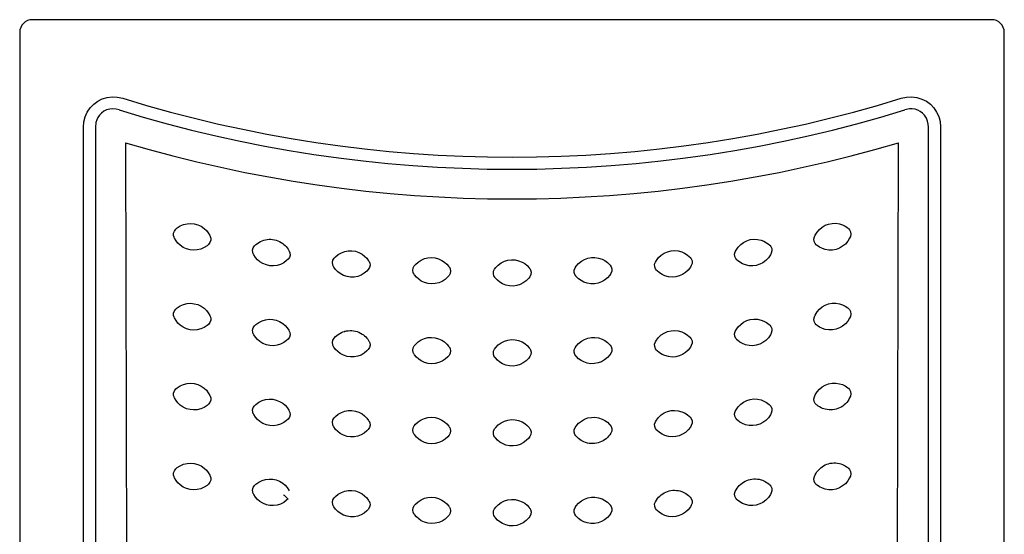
# Model space of a CAD drawing. Header units: millimetres. Extents: x -0.4 to 0.4, y -0.8 to 0.
# Tile 2 of 2: x -0.4 to 0.4, y -0.419 to 0. Entities that reach past the tile are written whole.
import ezdxf

# ---------------------------------------------------------------- set-up
doc = ezdxf.new("R2010")
doc.units = ezdxf.units.MM
doc.layers.add('BLOCKS', color=3, linetype='Continuous')

msp = doc.modelspace()

# ---------------------------------------------------------------- linework, layer by layer
at = {"layer": 'BLOCKS'}
for p, q in [((0.39, 0), (-0.39, 0)), ((-0.40021, -0.01021), (-0.40021, -0.79021)), ((0.40021, -0.79021), (0.40021, -0.01021)), ((-0.34839, -0.66843), (-0.34839, -0.08746)), ((-0.33854, -0.08746), (-0.33854, -0.66843)), ((0.33854, -0.66843), (0.33854, -0.08746)), ((0.34839, -0.08746), (0.34839, -0.66843)), ((-0.3142, -0.10008), (-0.31282, -0.66013)), ((0.31282, -0.66013), (0.3142, -0.10008))]:
    msp.add_line(p, q, dxfattribs=at)
at = {"layer": 'BLOCKS', "flags": 128}
for points in [[(-0.34839, -0.08746), (-0.34804, -0.08323), (-0.347, -0.07912), (-0.34526, -0.07524), (-0.34289, -0.07172), (-0.34002, -0.06875), (-0.33669, -0.06631), (-0.33307, -0.06451), (-0.32919, -0.06334), (-0.32516, -0.06282), (-0.32109, -0.06297), (-0.31649, -0.06394)], [(0.31649, -0.06394), (0.32063, -0.06303), (0.32487, -0.06281), (0.32909, -0.06332), (0.33315, -0.06454), (0.33684, -0.0664), (0.34016, -0.06886), (0.34295, -0.07179), (0.34521, -0.07514), (0.3469, -0.07885), (0.34796, -0.08278), (0.34839, -0.08746)], [(-0.3194, -0.07335), (-0.32184, -0.07273), (-0.32436, -0.07251), (-0.32701, -0.07275), (-0.32959, -0.07346), (-0.33175, -0.07453), (-0.3337, -0.07595), (-0.33528, -0.07759), (-0.33657, -0.07947), (-0.33755, -0.08154), (-0.3382, -0.08375), (-0.33854, -0.08746)], [(0.33854, -0.08746), (0.33841, -0.08495), (0.33787, -0.08248), (0.33687, -0.08001), (0.33542, -0.07777), (0.33376, -0.07601), (0.33182, -0.07457), (0.32979, -0.07355), (0.32762, -0.07287), (0.32534, -0.07254), (0.32305, -0.07258), (0.3194, -0.07335)], [(-0.27328, -0.17042), (-0.2721, -0.16943), (-0.26963, -0.16784), (-0.26692, -0.16667), (-0.2641, -0.16598), (-0.2612, -0.16576), (-0.25828, -0.16604), (-0.25544, -0.16681), (-0.25273, -0.16807), (-0.25028, -0.16978), (-0.24847, -0.17151), (-0.24692, -0.17348), (-0.24568, -0.17563), (-0.24541, -0.17619), (-0.24535, -0.17633), (-0.24534, -0.17637)], [(0.24579, -0.17672), (0.24643, -0.17531), (0.24796, -0.1728), (0.24988, -0.17058), (0.25212, -0.16872), (0.25464, -0.16726), (0.25739, -0.16624), (0.26028, -0.1657), (0.26327, -0.16566), (0.26622, -0.16612), (0.26861, -0.1669), (0.27086, -0.168), (0.27291, -0.16939), (0.27339, -0.16978), (0.27351, -0.16988), (0.27354, -0.16991)], [(-0.27466, -0.17692), (-0.27505, -0.17566), (-0.27509, -0.17379), (-0.27448, -0.17195), (-0.27328, -0.17042)], [(0.27354, -0.16991), (0.27444, -0.17087), (0.27529, -0.17254), (0.27554, -0.17446), (0.27513, -0.17636)], [(-0.24672, -0.18287), (-0.2479, -0.18386), (-0.25037, -0.18545), (-0.25308, -0.18662), (-0.2559, -0.18731), (-0.2588, -0.18753), (-0.26172, -0.18725), (-0.26456, -0.18648), (-0.26727, -0.18522), (-0.26972, -0.18351), (-0.27153, -0.18178), (-0.27308, -0.17981), (-0.27432, -0.17766), (-0.27459, -0.1771), (-0.27465, -0.17696), (-0.27466, -0.17692)], [(-0.24534, -0.17637), (-0.24495, -0.17763), (-0.24491, -0.1795), (-0.24552, -0.18134), (-0.24672, -0.18287)], [(-0.21029, -0.19058), (-0.21075, -0.18934), (-0.2109, -0.18748), (-0.21039, -0.18561), (-0.20928, -0.18402)], [(-0.20928, -0.18402), (-0.20815, -0.18296), (-0.20702, -0.18206), (-0.20581, -0.18125), (-0.20581, -0.18125), (-0.20455, -0.18055), (-0.20314, -0.17991), (-0.20179, -0.17944), (-0.2004, -0.17907), (-0.20041, -0.17907), (-0.199, -0.17882), (-0.19748, -0.17868), (-0.19603, -0.17867), (-0.19458, -0.17879), (-0.19459, -0.17878), (-0.19317, -0.17902), (-0.19167, -0.1794), (-0.19028, -0.17988), (-0.18893, -0.18049), (-0.18894, -0.18048), (-0.18765, -0.18119), (-0.18634, -0.18207), (-0.18537, -0.18285), (-0.18446, -0.18369), (-0.18446, -0.18368), (-0.18361, -0.18458), (-0.18278, -0.18559), (-0.18207, -0.1866), (-0.18142, -0.18766), (-0.18113, -0.18821), (-0.18106, -0.18834), (-0.18104, -0.18838)], [(0.18148, -0.18876), (0.18219, -0.18739), (0.18386, -0.18497), (0.18591, -0.18285), (0.18825, -0.18113), (0.19084, -0.17981), (0.19365, -0.17895), (0.19656, -0.17856), (0.19955, -0.17869), (0.20247, -0.17932), (0.20481, -0.18023), (0.20699, -0.18146), (0.20897, -0.18296), (0.20942, -0.18338), (0.20954, -0.18349), (0.20956, -0.18351)], [(0.20956, -0.18351), (0.21041, -0.18453), (0.21116, -0.18624), (0.2113, -0.18817), (0.21078, -0.19004)], [(0.24738, -0.18317), (0.24648, -0.18221), (0.24563, -0.18054), (0.24538, -0.17862), (0.24579, -0.17672)], [(0.27513, -0.17636), (0.27449, -0.17776), (0.27296, -0.18028), (0.27104, -0.1825), (0.2688, -0.18436), (0.26628, -0.18581), (0.26353, -0.18684), (0.26064, -0.18738), (0.25765, -0.18742), (0.2547, -0.18696), (0.25231, -0.18618), (0.25006, -0.18508), (0.24801, -0.18369), (0.24753, -0.1833), (0.24741, -0.1832), (0.24738, -0.18317)], [(-0.18205, -0.19494), (-0.18318, -0.196), (-0.18556, -0.19773), (-0.18819, -0.19905), (-0.19097, -0.1999), (-0.19385, -0.20028), (-0.19679, -0.20017), (-0.19966, -0.19956), (-0.20244, -0.19845), (-0.20499, -0.19688), (-0.20689, -0.19525), (-0.20855, -0.19337), (-0.20991, -0.1913), (-0.2102, -0.19075), (-0.21027, -0.19061), (-0.21029, -0.19058)], [(-0.18104, -0.18838), (-0.18058, -0.18961), (-0.18043, -0.19148), (-0.18094, -0.19335), (-0.18205, -0.19494)], [(-0.14461, -0.19398), (-0.14354, -0.19286), (-0.14126, -0.191), (-0.13871, -0.18954), (-0.13598, -0.18853), (-0.13313, -0.18799), (-0.13019, -0.18794), (-0.12729, -0.18838), (-0.12445, -0.18933), (-0.12182, -0.19075), (-0.11983, -0.19228), (-0.11807, -0.19406), (-0.11659, -0.19606), (-0.11627, -0.19658), (-0.11619, -0.19672), (-0.11617, -0.19675)], [(0.11659, -0.19715), (0.11737, -0.19582), (0.11918, -0.1935), (0.12134, -0.19151), (0.12378, -0.18992), (0.12644, -0.18875), (0.12929, -0.18804), (0.13222, -0.18782), (0.13519, -0.18812), (0.13808, -0.18892), (0.14036, -0.18995), (0.14247, -0.1913), (0.14436, -0.19291), (0.14479, -0.19336), (0.1449, -0.19347), (0.14492, -0.1935)], [(0.1827, -0.19529), (0.18185, -0.19427), (0.1811, -0.19256), (0.18096, -0.19063), (0.18148, -0.18876)], [(0.21078, -0.19004), (0.21007, -0.19141), (0.2084, -0.19383), (0.20635, -0.19595), (0.20401, -0.19767), (0.20142, -0.19899), (0.19861, -0.19985), (0.1957, -0.20024), (0.19271, -0.20011), (0.18979, -0.19948), (0.18745, -0.19857), (0.18527, -0.19734), (0.1833, -0.19584), (0.18284, -0.19542), (0.18273, -0.19531), (0.1827, -0.19529)], [(-0.14525, -0.20059), (-0.14578, -0.19939), (-0.14603, -0.19753), (-0.14563, -0.19563), (-0.14461, -0.19398)], [(-0.11617, -0.19675), (-0.11564, -0.19796), (-0.11539, -0.19981), (-0.11579, -0.20171), (-0.11681, -0.20336)], [(-0.07948, -0.2003), (-0.07848, -0.19912), (-0.07631, -0.19713), (-0.07384, -0.19553), (-0.07118, -0.19437), (-0.06835, -0.19367), (-0.06543, -0.19345), (-0.0625, -0.19373), (-0.05962, -0.19452), (-0.05691, -0.19579), (-0.05484, -0.1972), (-0.05298, -0.19888), (-0.05139, -0.20079), (-0.05104, -0.20129), (-0.05095, -0.20142), (-0.05093, -0.20146)], [(-0.0141, -0.20293), (-0.01317, -0.2017), (-0.01111, -0.19959), (-0.00874, -0.19785), (-0.00614, -0.19655), (-0.00337, -0.19569), (-0.00045, -0.1953), (0.00248, -0.19542), (0.00541, -0.19605), (0.00818, -0.19716), (0.01033, -0.19845), (0.01228, -0.20003), (0.01397, -0.20184), (0.01435, -0.20233), (0.01445, -0.20245), (0.01447, -0.20248)], [(0.05132, -0.20188), (0.05218, -0.2006), (0.05412, -0.19838), (0.05639, -0.19651), (0.05891, -0.19506), (0.06163, -0.19405), (0.06452, -0.1935), (0.06746, -0.19345), (0.07041, -0.19391), (0.07324, -0.19487), (0.07546, -0.19603), (0.0775, -0.1975), (0.07929, -0.19921), (0.0797, -0.19968), (0.0798, -0.1998), (0.07982, -0.19983)], [(0.07982, -0.19983), (0.08055, -0.20093), (0.08111, -0.20271), (0.08103, -0.20465), (0.0803, -0.20645)], [(0.11744, -0.20374), (0.11665, -0.20268), (0.11599, -0.20093), (0.11596, -0.19899), (0.11659, -0.19715)], [(0.14577, -0.20008), (0.14499, -0.20141), (0.14318, -0.20374), (0.14102, -0.20573), (0.13858, -0.20732), (0.13592, -0.20849), (0.13307, -0.2092), (0.13014, -0.20941), (0.12717, -0.20912), (0.12428, -0.20832), (0.122, -0.20728), (0.11989, -0.20594), (0.118, -0.20432), (0.11757, -0.20388), (0.11746, -0.20377), (0.11744, -0.20374)], [(0.14492, -0.1935), (0.14571, -0.19456), (0.14637, -0.19631), (0.1464, -0.19825), (0.14577, -0.20008)], [(-0.11681, -0.20336), (-0.11788, -0.20448), (-0.12016, -0.20634), (-0.12271, -0.2078), (-0.12544, -0.20881), (-0.12829, -0.20935), (-0.13123, -0.2094), (-0.13413, -0.20896), (-0.13697, -0.20801), (-0.1396, -0.20659), (-0.14159, -0.20507), (-0.14335, -0.20328), (-0.14483, -0.20129), (-0.14515, -0.20076), (-0.14523, -0.20063), (-0.14525, -0.20059)], [(-0.07975, -0.20693), (-0.08035, -0.20576), (-0.0807, -0.20392), (-0.0804, -0.202), (-0.07948, -0.2003)], [(-0.0512, -0.20809), (-0.0522, -0.20927), (-0.05437, -0.21126), (-0.05684, -0.21286), (-0.05951, -0.21402), (-0.06233, -0.21472), (-0.06526, -0.21494), (-0.06818, -0.21466), (-0.07106, -0.21387), (-0.07377, -0.2126), (-0.07585, -0.21119), (-0.0777, -0.20951), (-0.07929, -0.2076), (-0.07964, -0.20709), (-0.07973, -0.20696), (-0.07975, -0.20693)], [(-0.05093, -0.20146), (-0.05034, -0.20263), (-0.04998, -0.20447), (-0.05028, -0.20639), (-0.0512, -0.20809)], [(-0.014, -0.20957), (-0.01466, -0.20843), (-0.01511, -0.20662), (-0.01493, -0.20468), (-0.0141, -0.20293)], [(0.01447, -0.20248), (0.01513, -0.20362), (0.01559, -0.20544), (0.0154, -0.20737), (0.01457, -0.20912)], [(0.0518, -0.20851), (0.05108, -0.20741), (0.05052, -0.20562), (0.0506, -0.20368), (0.05132, -0.20188)], [(0.0803, -0.20645), (0.07944, -0.20773), (0.07751, -0.20995), (0.07524, -0.21182), (0.07271, -0.21327), (0.06999, -0.21429), (0.0671, -0.21483), (0.06417, -0.21489), (0.06121, -0.21442), (0.05838, -0.21347), (0.05616, -0.2123), (0.05413, -0.21084), (0.05233, -0.20912), (0.05193, -0.20866), (0.05183, -0.20854), (0.0518, -0.20851)], [(0.01457, -0.20912), (0.01364, -0.21036), (0.01159, -0.21246), (0.00921, -0.2142), (0.00662, -0.21551), (0.00384, -0.21637), (0.00093, -0.21675), (-0.00201, -0.21664), (-0.00493, -0.21601), (-0.00771, -0.21489), (-0.00986, -0.21361), (-0.01181, -0.21203), (-0.0135, -0.21021), (-0.01388, -0.20973), (-0.01397, -0.2096), (-0.014, -0.20957)], [(-0.27328, -0.23542), (-0.2721, -0.23443), (-0.26963, -0.23283), (-0.26692, -0.23167), (-0.2641, -0.23097), (-0.2612, -0.23075), (-0.25828, -0.23103), (-0.25544, -0.2318), (-0.25273, -0.23306), (-0.25028, -0.23477), (-0.24847, -0.23651), (-0.24692, -0.23848), (-0.24568, -0.24063), (-0.24541, -0.24119), (-0.24535, -0.24133), (-0.24534, -0.24136)], [(0.24579, -0.24172), (0.24643, -0.24031), (0.24796, -0.2378), (0.24988, -0.23557), (0.25212, -0.23372), (0.25464, -0.23226), (0.25739, -0.23124), (0.26028, -0.23069), (0.26327, -0.23065), (0.26622, -0.23112), (0.26861, -0.23189), (0.27086, -0.23299), (0.27291, -0.23438), (0.27339, -0.23477), (0.27351, -0.23487), (0.27354, -0.2349)], [(-0.27466, -0.24191), (-0.27505, -0.24066), (-0.27509, -0.23878), (-0.27448, -0.23694), (-0.27328, -0.23542)], [(0.27354, -0.2349), (0.27444, -0.23586), (0.27529, -0.23753), (0.27554, -0.23946), (0.27513, -0.24135)], [(-0.24672, -0.24786), (-0.2479, -0.24885), (-0.25037, -0.25044), (-0.25308, -0.25161), (-0.2559, -0.2523), (-0.2588, -0.25252), (-0.26172, -0.25224), (-0.26456, -0.25148), (-0.26727, -0.25021), (-0.26972, -0.24851), (-0.27153, -0.24677), (-0.27308, -0.2448), (-0.27432, -0.24265), (-0.27459, -0.24209), (-0.27465, -0.24195), (-0.27466, -0.24191)], [(-0.24534, -0.24136), (-0.24495, -0.24262), (-0.24491, -0.24449), (-0.24552, -0.24633), (-0.24672, -0.24786)], [(-0.20928, -0.24901), (-0.20815, -0.24795), (-0.20577, -0.24622), (-0.20314, -0.24491), (-0.20036, -0.24405), (-0.19748, -0.24367), (-0.19454, -0.24379), (-0.19167, -0.24439), (-0.18889, -0.2455), (-0.18634, -0.24707), (-0.18444, -0.2487), (-0.18278, -0.25058), (-0.18142, -0.25266), (-0.18113, -0.2532), (-0.18106, -0.25334), (-0.18104, -0.25337)], [(0.18148, -0.25375), (0.18219, -0.25238), (0.18386, -0.24996), (0.18591, -0.24785), (0.18825, -0.24612), (0.19084, -0.24481), (0.19365, -0.24394), (0.19656, -0.24356), (0.19955, -0.24368), (0.20247, -0.24432), (0.20481, -0.24523), (0.20699, -0.24645), (0.20897, -0.24796), (0.20942, -0.24837), (0.20954, -0.24848), (0.20956, -0.24851)], [(0.24738, -0.24817), (0.24648, -0.2472), (0.24563, -0.24554), (0.24538, -0.24361), (0.24579, -0.24172)], [(0.27513, -0.24135), (0.27449, -0.24276), (0.27296, -0.24527), (0.27104, -0.2475), (0.2688, -0.24935), (0.26628, -0.25081), (0.26353, -0.25183), (0.26064, -0.25238), (0.25765, -0.25242), (0.2547, -0.25195), (0.25231, -0.25118), (0.25006, -0.25007), (0.24801, -0.24868), (0.24753, -0.24829), (0.24741, -0.24819), (0.24738, -0.24817)], [(-0.21029, -0.25557), (-0.21075, -0.25434), (-0.2109, -0.25247), (-0.21039, -0.2506), (-0.20928, -0.24901)], [(-0.18205, -0.25994), (-0.18318, -0.26099), (-0.18556, -0.26272), (-0.18819, -0.26404), (-0.19097, -0.26489), (-0.19385, -0.26527), (-0.19679, -0.26516), (-0.19966, -0.26455), (-0.20244, -0.26344), (-0.20499, -0.26188), (-0.20689, -0.26025), (-0.20855, -0.25836), (-0.20991, -0.25629), (-0.2102, -0.25575), (-0.21027, -0.25561), (-0.21029, -0.25557)], [(-0.18104, -0.25337), (-0.18058, -0.25461), (-0.18043, -0.25647), (-0.18094, -0.25835), (-0.18205, -0.25994)], [(-0.14461, -0.25898), (-0.14354, -0.25786), (-0.14246, -0.2569), (-0.1413, -0.25602), (-0.14131, -0.25602), (-0.14008, -0.25525), (-0.13871, -0.25453), (-0.13739, -0.25398), (-0.13602, -0.25354), (-0.13603, -0.25354), (-0.13464, -0.25321), (-0.13313, -0.25299), (-0.13169, -0.2529), (-0.13023, -0.25293), (-0.13024, -0.25293), (-0.12881, -0.25308), (-0.12729, -0.25338), (-0.12587, -0.25378), (-0.12449, -0.25431), (-0.1245, -0.2543), (-0.12318, -0.25494), (-0.12182, -0.25575), (-0.12081, -0.25646), (-0.11985, -0.25725), (-0.11985, -0.25725), (-0.11895, -0.2581), (-0.11807, -0.25906), (-0.1173, -0.26002), (-0.11659, -0.26105), (-0.11627, -0.26158), (-0.11619, -0.26171), (-0.11617, -0.26174)], [(0.11659, -0.26215), (0.11737, -0.26082), (0.11918, -0.2585), (0.12134, -0.2565), (0.12378, -0.25491), (0.12644, -0.25374), (0.12929, -0.25303), (0.13222, -0.25282), (0.13519, -0.25311), (0.13808, -0.25391), (0.14036, -0.25495), (0.14247, -0.25629), (0.14436, -0.25791), (0.14479, -0.25835), (0.1449, -0.25846), (0.14492, -0.25849)], [(0.1827, -0.26028), (0.18185, -0.25927), (0.1811, -0.25756), (0.18096, -0.25562), (0.18148, -0.25375)], [(0.21078, -0.25503), (0.21007, -0.25641), (0.2084, -0.25883), (0.20635, -0.26094), (0.20401, -0.26267), (0.20142, -0.26398), (0.19861, -0.26485), (0.1957, -0.26523), (0.19271, -0.2651), (0.18979, -0.26447), (0.18745, -0.26356), (0.18527, -0.26233), (0.1833, -0.26083), (0.18284, -0.26041), (0.18273, -0.26031), (0.1827, -0.26028)], [(0.20956, -0.24851), (0.21041, -0.24952), (0.21116, -0.25123), (0.2113, -0.25317), (0.21078, -0.25503)], [(-0.14525, -0.26559), (-0.14578, -0.26438), (-0.14603, -0.26253), (-0.14563, -0.26063), (-0.14461, -0.25898)], [(-0.11617, -0.26174), (-0.11564, -0.26295), (-0.11539, -0.2648), (-0.11579, -0.2667), (-0.11681, -0.26835)], [(-0.07948, -0.26529), (-0.07848, -0.26411), (-0.07631, -0.26213), (-0.07384, -0.26052), (-0.07118, -0.25936), (-0.06835, -0.25866), (-0.06543, -0.25844), (-0.0625, -0.25872), (-0.05962, -0.25951), (-0.05691, -0.26078), (-0.05484, -0.26219), (-0.05298, -0.26387), (-0.05139, -0.26578), (-0.05104, -0.26629), (-0.05095, -0.26642), (-0.05093, -0.26645)], [(-0.0141, -0.26792), (-0.01317, -0.26669), (-0.01111, -0.26459), (-0.00874, -0.26285), (-0.00614, -0.26154), (-0.00337, -0.26068), (-0.00045, -0.2603), (0.00248, -0.26041), (0.00541, -0.26104), (0.00818, -0.26215), (0.01033, -0.26344), (0.01228, -0.26502), (0.01397, -0.26683), (0.01435, -0.26732), (0.01445, -0.26745), (0.01447, -0.26748)], [(0.05132, -0.26688), (0.05218, -0.26559), (0.05412, -0.26338), (0.05639, -0.26151), (0.05891, -0.26005), (0.06163, -0.25904), (0.06452, -0.25849), (0.06746, -0.25844), (0.07041, -0.2589), (0.07324, -0.25986), (0.07546, -0.26103), (0.0775, -0.26249), (0.07929, -0.26421), (0.0797, -0.26467), (0.0798, -0.26479), (0.07982, -0.26482)], [(0.11744, -0.26873), (0.11665, -0.26768), (0.11599, -0.26592), (0.11596, -0.26398), (0.11659, -0.26215)], [(0.14492, -0.25849), (0.14571, -0.25955), (0.14637, -0.2613), (0.1464, -0.26324), (0.14577, -0.26508)], [(-0.11681, -0.26835), (-0.11788, -0.26947), (-0.12016, -0.27133), (-0.12271, -0.2728), (-0.12544, -0.2738), (-0.12829, -0.27435), (-0.13123, -0.2744), (-0.13413, -0.27396), (-0.13697, -0.273), (-0.1396, -0.27158), (-0.14159, -0.27006), (-0.14335, -0.26828), (-0.14483, -0.26628), (-0.14515, -0.26575), (-0.14523, -0.26562), (-0.14525, -0.26559)], [(-0.07975, -0.27193), (-0.08035, -0.27075), (-0.0807, -0.26891), (-0.0804, -0.26699), (-0.07948, -0.26529)], [(-0.0512, -0.27309), (-0.0522, -0.27426), (-0.05437, -0.27625), (-0.05684, -0.27785), (-0.05951, -0.27901), (-0.06233, -0.27971), (-0.06526, -0.27993), (-0.06818, -0.27965), (-0.07106, -0.27886), (-0.07377, -0.27759), (-0.07585, -0.27619), (-0.0777, -0.2745), (-0.07929, -0.27259), (-0.07964, -0.27209), (-0.07973, -0.27196), (-0.07975, -0.27193)], [(-0.05093, -0.26645), (-0.05034, -0.26763), (-0.04998, -0.26946), (-0.05028, -0.27138), (-0.0512, -0.27309)], [(-0.014, -0.27457), (-0.01466, -0.27343), (-0.01511, -0.27161), (-0.01493, -0.26968), (-0.0141, -0.26792)], [(0.01447, -0.26748), (0.01513, -0.26862), (0.01559, -0.27043), (0.0154, -0.27236), (0.01457, -0.27412)], [(0.0518, -0.2735), (0.05108, -0.2724), (0.05052, -0.27061), (0.0506, -0.26867), (0.05132, -0.26688)], [(0.0803, -0.27144), (0.07944, -0.27273), (0.07751, -0.27495), (0.07524, -0.27682), (0.07271, -0.27827), (0.06999, -0.27928), (0.0671, -0.27983), (0.06417, -0.27988), (0.06121, -0.27942), (0.05838, -0.27846), (0.05616, -0.2773), (0.05413, -0.27583), (0.05233, -0.27411), (0.05193, -0.27365), (0.05183, -0.27353), (0.0518, -0.2735)], [(0.07982, -0.26482), (0.08055, -0.26592), (0.08111, -0.26771), (0.08103, -0.26965), (0.0803, -0.27144)], [(0.14577, -0.26508), (0.14499, -0.26641), (0.14318, -0.26873), (0.14102, -0.27073), (0.13858, -0.27232), (0.13592, -0.27348), (0.13307, -0.27419), (0.13014, -0.27441), (0.12717, -0.27411), (0.12428, -0.27332), (0.122, -0.27228), (0.11989, -0.27093), (0.118, -0.26932), (0.11757, -0.26887), (0.11746, -0.26876), (0.11744, -0.26873)], [(0.01457, -0.27412), (0.01364, -0.27535), (0.01159, -0.27745), (0.00921, -0.27919), (0.00662, -0.2805), (0.00384, -0.28136), (0.00093, -0.28174), (-0.00201, -0.28163), (-0.00493, -0.281), (-0.00771, -0.27989), (-0.00986, -0.2786), (-0.01181, -0.27702), (-0.0135, -0.27521), (-0.01388, -0.27472), (-0.01397, -0.2746), (-0.014, -0.27457)], [(-0.27328, -0.30041), (-0.2721, -0.29942), (-0.26963, -0.29783), (-0.26692, -0.29666), (-0.2641, -0.29597), (-0.2612, -0.29575), (-0.25828, -0.29603), (-0.25544, -0.29679), (-0.25273, -0.29806), (-0.25028, -0.29976), (-0.24847, -0.3015), (-0.24692, -0.30347), (-0.24568, -0.30562), (-0.24541, -0.30618), (-0.24535, -0.30632), (-0.24534, -0.30636)], [(0.24579, -0.30671), (0.24643, -0.3053), (0.24796, -0.30279), (0.24988, -0.30056), (0.25212, -0.29871), (0.25464, -0.29725), (0.25739, -0.29623), (0.26028, -0.29568), (0.26327, -0.29564), (0.26622, -0.29611), (0.26861, -0.29689), (0.27086, -0.29799), (0.27291, -0.29938), (0.27339, -0.29977), (0.27351, -0.29987), (0.27354, -0.29989)], [(-0.27466, -0.30691), (-0.27505, -0.30565), (-0.27509, -0.30378), (-0.27448, -0.30194), (-0.27328, -0.30041)], [(0.27354, -0.29989), (0.27444, -0.30086), (0.27529, -0.30252), (0.27554, -0.30445), (0.27513, -0.30634)], [(-0.24672, -0.31285), (-0.2479, -0.31385), (-0.25037, -0.31544), (-0.25308, -0.3166), (-0.2559, -0.3173), (-0.2588, -0.31752), (-0.26172, -0.31724), (-0.26456, -0.31647), (-0.26727, -0.31521), (-0.26972, -0.3135), (-0.27153, -0.31176), (-0.27308, -0.30979), (-0.27432, -0.30765), (-0.27459, -0.30709), (-0.27465, -0.30694), (-0.27466, -0.30691)], [(-0.24534, -0.30636), (-0.24495, -0.30762), (-0.24491, -0.30949), (-0.24552, -0.31133), (-0.24672, -0.31285)], [(-0.20928, -0.314), (-0.20815, -0.31295), (-0.20577, -0.31122), (-0.20314, -0.3099), (-0.20036, -0.30905), (-0.19748, -0.30867), (-0.19454, -0.30878), (-0.19167, -0.30939), (-0.18889, -0.3105), (-0.18634, -0.31206), (-0.18444, -0.31369), (-0.18278, -0.31558), (-0.18142, -0.31765), (-0.18113, -0.31819), (-0.18106, -0.31833), (-0.18104, -0.31837)], [(0.18148, -0.31875), (0.18219, -0.31737), (0.18386, -0.31495), (0.18591, -0.31284), (0.18825, -0.31111), (0.19084, -0.3098), (0.19365, -0.30893), (0.19656, -0.30855), (0.19955, -0.30868), (0.20247, -0.30931), (0.20481, -0.31022), (0.20699, -0.31145), (0.20897, -0.31295), (0.20942, -0.31337), (0.20954, -0.31347), (0.20956, -0.3135)], [(0.24738, -0.31316), (0.24648, -0.3122), (0.24563, -0.31053), (0.24538, -0.30861), (0.24579, -0.30671)], [(0.27513, -0.30634), (0.27449, -0.30775), (0.27379, -0.30902), (0.27299, -0.31023), (0.27299, -0.31022), (0.27209, -0.31136), (0.27104, -0.31249), (0.26997, -0.31345), (0.26883, -0.31432), (0.26884, -0.31432), (0.26763, -0.31509), (0.26628, -0.3158), (0.26495, -0.31636), (0.26357, -0.31682), (0.26358, -0.31681), (0.26217, -0.31714), (0.26064, -0.31737), (0.25918, -0.31746), (0.2577, -0.31742), (0.25771, -0.31742), (0.25625, -0.31725), (0.2547, -0.31694), (0.25351, -0.3166), (0.25234, -0.31618), (0.25234, -0.31618), (0.25121, -0.31568), (0.25006, -0.31507), (0.24901, -0.31441), (0.24801, -0.31368), (0.24753, -0.31329), (0.24741, -0.31319), (0.24738, -0.31316)], [(-0.21029, -0.32057), (-0.21075, -0.31933), (-0.2109, -0.31747), (-0.21039, -0.31559), (-0.20928, -0.314)], [(-0.18104, -0.31837), (-0.18058, -0.3196), (-0.18043, -0.32147), (-0.18094, -0.32334), (-0.18205, -0.32493)], [(-0.14461, -0.32397), (-0.14354, -0.32285), (-0.14126, -0.32099), (-0.13871, -0.31953), (-0.13598, -0.31852), (-0.13313, -0.31798), (-0.13019, -0.31793), (-0.12729, -0.31837), (-0.12445, -0.31932), (-0.12182, -0.32074), (-0.11983, -0.32226), (-0.11807, -0.32405), (-0.11659, -0.32604), (-0.11627, -0.32657), (-0.11619, -0.3267), (-0.11617, -0.32674)], [(0.11659, -0.32714), (0.11737, -0.32581), (0.11918, -0.32349), (0.12134, -0.32149), (0.12378, -0.3199), (0.12644, -0.31874), (0.12929, -0.31803), (0.13222, -0.31781), (0.13519, -0.31811), (0.13808, -0.3189), (0.14036, -0.31994), (0.14247, -0.32129), (0.14436, -0.3229), (0.14479, -0.32334), (0.1449, -0.32346), (0.14492, -0.32348)], [(0.1827, -0.32527), (0.18185, -0.32426), (0.1811, -0.32255), (0.18096, -0.32061), (0.18148, -0.31875)], [(0.21078, -0.32003), (0.21007, -0.3214), (0.2084, -0.32382), (0.20635, -0.32594), (0.20401, -0.32766), (0.20142, -0.32898), (0.19861, -0.32984), (0.1957, -0.33022), (0.19271, -0.3301), (0.18979, -0.32946), (0.18745, -0.32856), (0.18527, -0.32733), (0.1833, -0.32582), (0.18284, -0.32541), (0.18273, -0.3253), (0.1827, -0.32527)], [(0.20956, -0.3135), (0.21041, -0.31451), (0.21116, -0.31622), (0.2113, -0.31816), (0.21078, -0.32003)], [(-0.18205, -0.32493), (-0.18318, -0.32599), (-0.18556, -0.32772), (-0.18819, -0.32903), (-0.19097, -0.32988), (-0.19385, -0.33027), (-0.19679, -0.33015), (-0.19966, -0.32955), (-0.20244, -0.32844), (-0.20499, -0.32687), (-0.20689, -0.32524), (-0.20855, -0.32336), (-0.20991, -0.32128), (-0.2102, -0.32074), (-0.21027, -0.3206), (-0.21029, -0.32057)], [(-0.14525, -0.33058), (-0.14578, -0.32937), (-0.14603, -0.32752), (-0.14563, -0.32562), (-0.14461, -0.32397)], [(-0.11617, -0.32674), (-0.11564, -0.32794), (-0.11539, -0.3298), (-0.11579, -0.3317), (-0.11681, -0.33335)], [(-0.07948, -0.33028), (-0.07848, -0.32911), (-0.07631, -0.32712), (-0.07384, -0.32551), (-0.07118, -0.32436), (-0.06835, -0.32365), (-0.06543, -0.32344), (-0.0625, -0.32371), (-0.05962, -0.32451), (-0.05691, -0.32578), (-0.05484, -0.32718), (-0.05298, -0.32887), (-0.05139, -0.33077), (-0.05104, -0.33128), (-0.05095, -0.33141), (-0.05093, -0.33144)], [(-0.0141, -0.33292), (-0.01317, -0.33169), (-0.01111, -0.32958), (-0.00874, -0.32784), (-0.00614, -0.32653), (-0.00337, -0.32567), (-0.00045, -0.32529), (0.00248, -0.32541), (0.00541, -0.32603), (0.00818, -0.32715), (0.01033, -0.32844), (0.01228, -0.33001), (0.01397, -0.33183), (0.01435, -0.33232), (0.01445, -0.33244), (0.01447, -0.33247)], [(0.05132, -0.33187), (0.05218, -0.33059), (0.05412, -0.32837), (0.05639, -0.3265), (0.05891, -0.32505), (0.06163, -0.32403), (0.06452, -0.32349), (0.06746, -0.32344), (0.07041, -0.3239), (0.07324, -0.32485), (0.07546, -0.32602), (0.0775, -0.32748), (0.07929, -0.3292), (0.0797, -0.32967), (0.0798, -0.32978), (0.07982, -0.32981)], [(0.11744, -0.33373), (0.11665, -0.33267), (0.11599, -0.33092), (0.11596, -0.32898), (0.11659, -0.32714)], [(0.14492, -0.32348), (0.14571, -0.32454), (0.14637, -0.32629), (0.1464, -0.32824), (0.14577, -0.33007)], [(-0.11681, -0.33335), (-0.11788, -0.33447), (-0.12016, -0.33633), (-0.12271, -0.33779), (-0.12544, -0.3388), (-0.12829, -0.33934), (-0.13123, -0.33939), (-0.13413, -0.33895), (-0.13697, -0.338), (-0.1396, -0.33658), (-0.14159, -0.33505), (-0.14335, -0.33327), (-0.14483, -0.33128), (-0.14515, -0.33075), (-0.14523, -0.33061), (-0.14525, -0.33058)], [(-0.07975, -0.33692), (-0.08035, -0.33574), (-0.0807, -0.33391), (-0.0804, -0.33199), (-0.07948, -0.33028)], [(-0.05093, -0.33144), (-0.05034, -0.33262), (-0.04998, -0.33446), (-0.05028, -0.33637), (-0.0512, -0.33808)], [(-0.014, -0.33956), (-0.01466, -0.33842), (-0.01511, -0.3366), (-0.01493, -0.33467), (-0.0141, -0.33292)], [(0.01447, -0.33247), (0.01513, -0.33361), (0.01559, -0.33542), (0.0154, -0.33736), (0.01457, -0.33911)], [(0.0518, -0.33849), (0.05108, -0.33739), (0.05052, -0.33561), (0.0506, -0.33367), (0.05132, -0.33187)], [(0.07982, -0.32981), (0.08055, -0.33092), (0.08111, -0.3327), (0.08103, -0.33464), (0.0803, -0.33644)], [(0.14577, -0.33007), (0.14499, -0.3314), (0.14318, -0.33372), (0.14102, -0.33572), (0.13858, -0.33731), (0.13592, -0.33848), (0.13307, -0.33918), (0.13014, -0.3394), (0.12717, -0.33911), (0.12428, -0.33831), (0.122, -0.33727), (0.11989, -0.33592), (0.118, -0.33431), (0.11757, -0.33387), (0.11746, -0.33376), (0.11744, -0.33373)], [(-0.0512, -0.33808), (-0.0522, -0.33926), (-0.05437, -0.34124), (-0.05684, -0.34285), (-0.05951, -0.34401), (-0.06233, -0.34471), (-0.06526, -0.34493), (-0.06818, -0.34465), (-0.07106, -0.34386), (-0.07377, -0.34259), (-0.07585, -0.34118), (-0.0777, -0.3395), (-0.07929, -0.33759), (-0.07964, -0.33708), (-0.07973, -0.33695), (-0.07975, -0.33692)], [(0.01457, -0.33911), (0.01364, -0.34034), (0.01159, -0.34245), (0.00921, -0.34419), (0.00662, -0.3455), (0.00384, -0.34636), (0.00093, -0.34674), (-0.00201, -0.34662), (-0.00493, -0.346), (-0.00771, -0.34488), (-0.00986, -0.34359), (-0.01181, -0.34202), (-0.0135, -0.3402), (-0.01388, -0.33971), (-0.01397, -0.33959), (-0.014, -0.33956)], [(0.0803, -0.33644), (0.07944, -0.33772), (0.07854, -0.33885), (0.07754, -0.33991), (0.07754, -0.3399), (0.07647, -0.34087), (0.07524, -0.34181), (0.07403, -0.34258), (0.07275, -0.34324), (0.07276, -0.34324), (0.07144, -0.3438), (0.06999, -0.34428), (0.06858, -0.34461), (0.06715, -0.34482), (0.06716, -0.34482), (0.06572, -0.34491), (0.06417, -0.34487), (0.06271, -0.34471), (0.06126, -0.34442), (0.06127, -0.34443), (0.05985, -0.34402), (0.05838, -0.34345), (0.05726, -0.34292), (0.05618, -0.3423), (0.05619, -0.34231), (0.05516, -0.34162), (0.05413, -0.34082), (0.0532, -0.34), (0.05233, -0.33911), (0.05193, -0.33864), (0.05183, -0.33852), (0.0518, -0.33849)], [(-0.27466, -0.3719), (-0.27505, -0.37064), (-0.27509, -0.36877), (-0.27448, -0.36693), (-0.27328, -0.36541)], [(-0.27328, -0.36541), (-0.2721, -0.36441), (-0.26963, -0.36282), (-0.26692, -0.36165), (-0.2641, -0.36096), (-0.2612, -0.36074), (-0.25828, -0.36102), (-0.25544, -0.36179), (-0.25273, -0.36305), (-0.25028, -0.36476), (-0.24847, -0.36649), (-0.24692, -0.36847), (-0.24568, -0.37061), (-0.24541, -0.37117), (-0.24535, -0.37131), (-0.24534, -0.37135)], [(0.24579, -0.37171), (0.24643, -0.3703), (0.24713, -0.36903), (0.24794, -0.36782), (0.24793, -0.36782), (0.24883, -0.36669), (0.24988, -0.36556), (0.25095, -0.3646), (0.25209, -0.36373), (0.25208, -0.36373), (0.25329, -0.36296), (0.25464, -0.36225), (0.25597, -0.36168), (0.25735, -0.36123), (0.25734, -0.36124), (0.25875, -0.3609), (0.26028, -0.36068), (0.26175, -0.36059), (0.26322, -0.36063), (0.26321, -0.36063), (0.26467, -0.36079), (0.26622, -0.3611), (0.26741, -0.36144), (0.26858, -0.36187), (0.26858, -0.36187), (0.26971, -0.36237), (0.27086, -0.36298), (0.27191, -0.36364), (0.27291, -0.36437), (0.27339, -0.36476), (0.27351, -0.36486), (0.27354, -0.36489)], [(0.27354, -0.36489), (0.27444, -0.36585), (0.27529, -0.36752), (0.27554, -0.36944), (0.27513, -0.37134)], [(-0.24672, -0.37785), (-0.2479, -0.37884), (-0.25037, -0.38043), (-0.25308, -0.3816), (-0.2559, -0.38229), (-0.2588, -0.38251), (-0.26172, -0.38223), (-0.26456, -0.38147), (-0.26727, -0.3802), (-0.26972, -0.37849), (-0.27153, -0.37676), (-0.27308, -0.37479), (-0.27432, -0.37264), (-0.27459, -0.37208), (-0.27465, -0.37194), (-0.27466, -0.3719)], [(-0.24534, -0.37135), (-0.24495, -0.37261), (-0.24491, -0.37448), (-0.24552, -0.37632), (-0.24672, -0.37785)], [(-0.20928, -0.379), (-0.20815, -0.37794), (-0.20577, -0.37621), (-0.20314, -0.37489), (-0.20036, -0.37404), (-0.19748, -0.37366), (-0.19454, -0.37377), (-0.19167, -0.37438), (-0.18889, -0.37549), (-0.18634, -0.37706), (-0.18444, -0.37869), (-0.18278, -0.38057), (-0.18142, -0.38264), (-0.18113, -0.38319), (-0.18106, -0.38332), (-0.18104, -0.38336)], [(0.18148, -0.38374), (0.18219, -0.38237), (0.18296, -0.38114), (0.18383, -0.37998), (0.18383, -0.37999), (0.18479, -0.3789), (0.18591, -0.37783), (0.18702, -0.37694), (0.18821, -0.37613), (0.1882, -0.37613), (0.18945, -0.37543), (0.19084, -0.37479), (0.1922, -0.37431), (0.19361, -0.37393), (0.1936, -0.37394), (0.19502, -0.37368), (0.19656, -0.37354), (0.19803, -0.37354), (0.1995, -0.37366), (0.19949, -0.37366), (0.20094, -0.37391), (0.20247, -0.3743), (0.20364, -0.37471), (0.20478, -0.3752), (0.20478, -0.3752), (0.20588, -0.37576), (0.20699, -0.37644), (0.208, -0.37716), (0.20897, -0.37794), (0.20942, -0.37836), (0.20954, -0.37847), (0.20956, -0.37849)], [(0.24738, -0.37815), (0.24648, -0.37719), (0.24563, -0.37552), (0.24538, -0.3736), (0.24579, -0.37171)], [(0.27513, -0.37134), (0.27449, -0.37275), (0.27296, -0.37526), (0.27104, -0.37748), (0.2688, -0.37934), (0.26628, -0.3808), (0.26353, -0.38182), (0.26064, -0.38236), (0.25765, -0.3824), (0.2547, -0.38194), (0.25231, -0.38116), (0.25006, -0.38006), (0.24801, -0.37867), (0.24753, -0.37828), (0.24741, -0.37818), (0.24738, -0.37815)], [(-0.21029, -0.38556), (-0.21075, -0.38433), (-0.2109, -0.38246), (-0.21039, -0.38059), (-0.20928, -0.379)], [(-0.14461, -0.38896), (-0.14354, -0.38785), (-0.14126, -0.38598), (-0.13871, -0.38452), (-0.13598, -0.38352), (-0.13313, -0.38297), (-0.13019, -0.38292), (-0.12729, -0.38336), (-0.12445, -0.38432), (-0.12182, -0.38574), (-0.11983, -0.38726), (-0.11807, -0.38904), (-0.11659, -0.39104), (-0.11627, -0.39156), (-0.11619, -0.3917), (-0.11617, -0.39173)], [(0.11659, -0.39213), (0.11737, -0.39081), (0.11821, -0.38963), (0.11915, -0.38851), (0.11914, -0.38852), (0.12016, -0.38749), (0.12134, -0.38649), (0.1225, -0.38565), (0.12374, -0.38491), (0.12373, -0.38492), (0.12501, -0.38429), (0.12644, -0.38373), (0.12782, -0.38332), (0.12925, -0.38303), (0.12924, -0.38303), (0.13067, -0.38286), (0.13222, -0.38281), (0.13369, -0.38288), (0.13515, -0.38309), (0.13514, -0.38309), (0.13657, -0.38341), (0.13808, -0.3839), (0.13922, -0.38437), (0.14034, -0.38492), (0.14033, -0.38492), (0.1414, -0.38555), (0.14247, -0.38628), (0.14344, -0.38705), (0.14436, -0.3879), (0.14479, -0.38834), (0.1449, -0.38845), (0.14492, -0.38848)], [(0.1827, -0.39027), (0.18185, -0.38926), (0.1811, -0.38754), (0.18096, -0.38561), (0.18148, -0.38374)], [(0.20956, -0.37849), (0.21041, -0.37951), (0.21116, -0.38122), (0.2113, -0.38315), (0.21078, -0.38502)], [(-0.18205, -0.38992), (-0.18318, -0.39098), (-0.18556, -0.39271), (-0.18819, -0.39403), (-0.19097, -0.39488), (-0.19385, -0.39526), (-0.19679, -0.39515), (-0.19966, -0.39454), (-0.20244, -0.39343), (-0.20499, -0.39186), (-0.20689, -0.39023), (-0.20855, -0.38835), (-0.20991, -0.38628), (-0.2102, -0.38573), (-0.21027, -0.3856), (-0.21029, -0.38556)], [(-0.18205, -0.38992), (-0.18249, -0.3895), (-0.18293, -0.38907), (-0.18336, -0.38864), (-0.1838, -0.38822), (-0.18423, -0.3878), (-0.18466, -0.38739), (-0.18508, -0.38698), (-0.1855, -0.38657)], [(-0.14525, -0.39558), (-0.14578, -0.39437), (-0.14603, -0.39251), (-0.14563, -0.39061), (-0.14461, -0.38896)], [(-0.11617, -0.39173), (-0.11564, -0.39294), (-0.11539, -0.39479), (-0.11579, -0.39669), (-0.11681, -0.39834)], [(-0.07948, -0.39528), (-0.07848, -0.3941), (-0.07631, -0.39211), (-0.07384, -0.39051), (-0.07118, -0.38935), (-0.06835, -0.38865), (-0.06543, -0.38843), (-0.0625, -0.38871), (-0.05962, -0.3895), (-0.05691, -0.39077), (-0.05484, -0.39218), (-0.05298, -0.39386), (-0.05139, -0.39577), (-0.05104, -0.39628), (-0.05095, -0.3964), (-0.05093, -0.39644)], [(-0.0141, -0.39791), (-0.01317, -0.39668), (-0.01111, -0.39457), (-0.00874, -0.39283), (-0.00614, -0.39153), (-0.00337, -0.39067), (-0.00045, -0.39029), (0.00248, -0.3904), (0.00541, -0.39103), (0.00818, -0.39214), (0.01033, -0.39343), (0.01228, -0.39501), (0.01397, -0.39682), (0.01435, -0.39731), (0.01445, -0.39743), (0.01447, -0.39746)], [(0.05132, -0.39686), (0.05218, -0.39558), (0.05412, -0.39336), (0.05639, -0.39149), (0.05891, -0.39004), (0.06163, -0.38903), (0.06452, -0.38848), (0.06746, -0.38843), (0.07041, -0.38889), (0.07324, -0.38985), (0.07546, -0.39101), (0.0775, -0.39248), (0.07929, -0.39419), (0.0797, -0.39466), (0.0798, -0.39478), (0.07982, -0.39481)], [(0.11744, -0.39872), (0.11665, -0.39766), (0.11599, -0.39591), (0.11596, -0.39397), (0.11659, -0.39213)], [(0.14492, -0.38848), (0.14571, -0.38954), (0.14637, -0.39129), (0.1464, -0.39323), (0.14577, -0.39506)], [(0.21078, -0.38502), (0.21007, -0.38639), (0.2084, -0.38881), (0.20635, -0.39093), (0.20401, -0.39265), (0.20142, -0.39397), (0.19861, -0.39484), (0.1957, -0.39522), (0.19271, -0.39509), (0.18979, -0.39446), (0.18745, -0.39355), (0.18527, -0.39232), (0.1833, -0.39082), (0.18284, -0.3904), (0.18273, -0.39029), (0.1827, -0.39027)], [(-0.11681, -0.39834), (-0.11788, -0.39946), (-0.12016, -0.40132), (-0.12271, -0.40278), (-0.12544, -0.40379), (-0.12829, -0.40433), (-0.13123, -0.40439), (-0.13413, -0.40394), (-0.13697, -0.40299), (-0.1396, -0.40157), (-0.14159, -0.40005), (-0.14335, -0.39826), (-0.14483, -0.39627), (-0.14515, -0.39574), (-0.14523, -0.39561), (-0.14525, -0.39558)], [(-0.07975, -0.40191), (-0.08035, -0.40074), (-0.0807, -0.3989), (-0.0804, -0.39698), (-0.07948, -0.39528)], [(-0.05093, -0.39644), (-0.05034, -0.39761), (-0.04998, -0.39945), (-0.05028, -0.40137), (-0.0512, -0.40307)], [(-0.014, -0.40455), (-0.01466, -0.40341), (-0.01511, -0.4016), (-0.01493, -0.39967), (-0.0141, -0.39791)], [(0.01447, -0.39746), (0.01513, -0.3986), (0.01559, -0.40042), (0.0154, -0.40235), (0.01457, -0.4041)], [(0.0518, -0.40349), (0.05108, -0.40239), (0.05052, -0.4006), (0.0506, -0.39866), (0.05132, -0.39686)], [(0.07982, -0.39481), (0.08055, -0.39591), (0.08111, -0.3977), (0.08103, -0.39964), (0.0803, -0.40143)], [(0.14577, -0.39506), (0.14499, -0.39639), (0.14318, -0.39872), (0.14102, -0.40071), (0.13858, -0.4023), (0.13592, -0.40347), (0.13307, -0.40418), (0.13014, -0.40439), (0.12717, -0.4041), (0.12428, -0.4033), (0.122, -0.40226), (0.11989, -0.40092), (0.118, -0.3993), (0.11757, -0.39886), (0.11746, -0.39875), (0.11744, -0.39872)], [(-0.0512, -0.40307), (-0.0522, -0.40425), (-0.05437, -0.40624), (-0.05684, -0.40784), (-0.05951, -0.409), (-0.06233, -0.4097), (-0.06526, -0.40992), (-0.06818, -0.40964), (-0.07106, -0.40885), (-0.07377, -0.40758), (-0.07585, -0.40617), (-0.0777, -0.40449), (-0.07929, -0.40258), (-0.07964, -0.40207), (-0.07973, -0.40194), (-0.07975, -0.40191)], [(0.01457, -0.4041), (0.01364, -0.40534), (0.01159, -0.40744), (0.00921, -0.40918), (0.00662, -0.41049), (0.00384, -0.41135), (0.00093, -0.41173), (-0.00201, -0.41162), (-0.00493, -0.41099), (-0.00771, -0.40987), (-0.00986, -0.40859), (-0.01181, -0.40701), (-0.0135, -0.4052), (-0.01388, -0.40471), (-0.01397, -0.40458), (-0.014, -0.40455)], [(0.0803, -0.40143), (0.07944, -0.40271), (0.07751, -0.40493), (0.07524, -0.4068), (0.07271, -0.40825), (0.06999, -0.40927), (0.0671, -0.40982), (0.06417, -0.40987), (0.06121, -0.4094), (0.05838, -0.40845), (0.05616, -0.40728), (0.05413, -0.40582), (0.05233, -0.4041), (0.05193, -0.40364), (0.05183, -0.40352), (0.0518, -0.40349)]]:
    msp.add_lwpolyline(points, dxfattribs=at)
at = {"layer": 'BLOCKS'}
for centre, radius, start, end in [((-0.39, -0.01021), 0.01021, 90, 180), ((0.39, -0.01021), 0.01021, 0, 90), ((0, 0.9582), 1.07002, 252.79576, 287.20424), ((0, 0.9582), 1.07987, 252.79576, 287.20424), ((0, 0.95576), 1.1016, 253.42783, 286.57217)]:
    msp.add_arc(centre, radius, start, end, dxfattribs=at)

doc.saveas('drawing.dxf')
